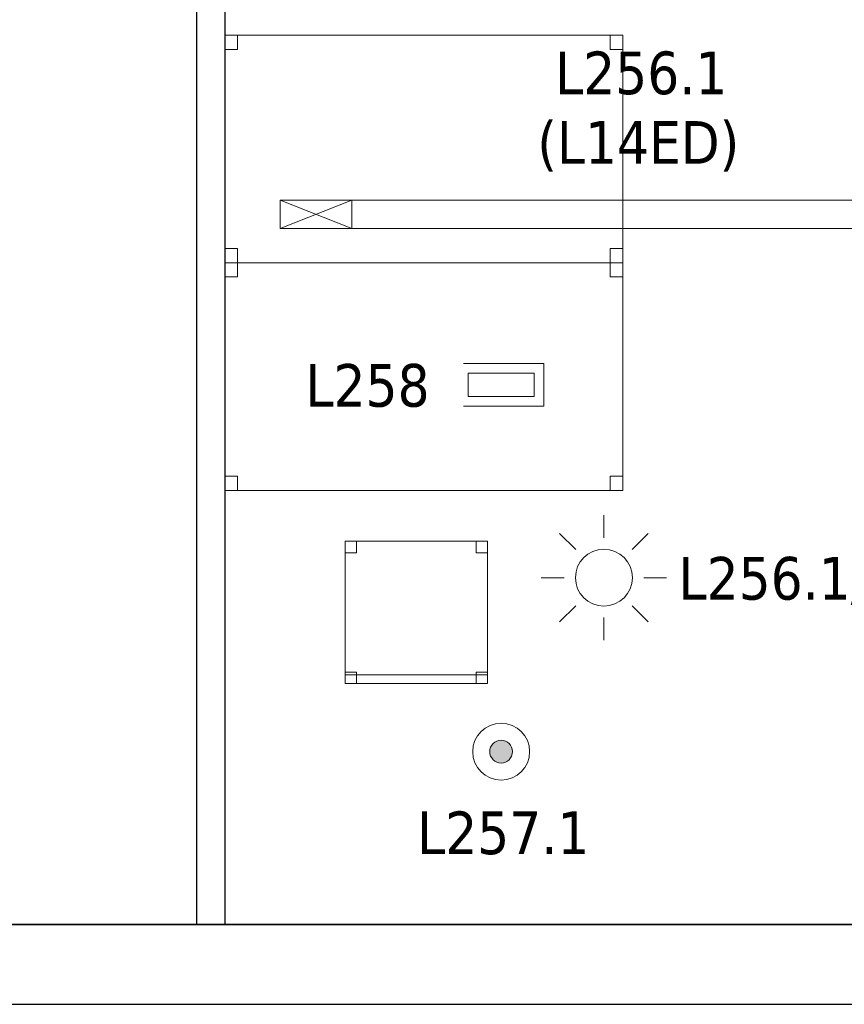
# Model space of a CAD drawing. Header units: metres. Extents: x 397.7 to 427.5, y 12.7 to 28.4.
# Tile 131 of 145: x 417.8 to 420.7, y 12.8 to 16.3. Entities that reach past the tile are written whole.
import ezdxf

# ---------------------------------------------------------------- set-up
doc = ezdxf.new("R2010")
doc.units = ezdxf.units.M
doc.layers.add('01_SUELOS', color=7, linetype='Continuous', lineweight=25, true_color=0x007f00)
for name, color, linetype, lineweight in [('02_MOBILIARIO', 7, 'Continuous', 18), ('A-DETL-____-MBND', 7, 'Continuous', 18), ('A-DETL-GENF-OTLN', 7, 'Continuous', 18), ('A-WALL-____-MCUT', 7, 'Continuous', 25), ('A-WALL-____-OTLN', 7, 'Continuous', 25), ('E-LITE-____-IDEN', 7, 'Continuous', 30), ('E-LITE-EQPM-IDEN', 7, 'Continuous', 30)]:
    doc.layers.add(name, color=color, linetype=linetype, lineweight=lineweight)
doc.styles.add('Tahoma_4', font='tahoma.ttf', dxfattribs={"height": 0.15})

# ---------------------------------------------------------------- blocks, each defined once
blk = doc.blocks.new('Family - Mur P2-152758-05_ENLLUMENAT_P2')
at = {"layer": 'A-WALL-____-MCUT', "color": 253, "true_color": 0xaaaaaa}
for p, q in [((25.4738, 0.28), (0.0555, 0.28)), ((0, 0), (25.4158, 0))]:
    blk.add_line(p, q, dxfattribs=at)
at = {"layer": 'A-WALL-____-OTLN', "color": 253, "true_color": 0xaaaaaa}
for p, q in [((25.4738, 0.28), (0.0555, 0.28)), ((0, 0), (25.4158, 0))]:
    blk.add_line(p, q, dxfattribs=at)
at = {"layer": 'A-WALL-____-OTLN', "color": 253, "lineweight": 18, "true_color": 0xaaaaaa}
blk.add_line((0, 0), (25.4158, 0), dxfattribs=at)
blk = doc.blocks.new('Family - LONDR55-XX_ZZ-ARQ-CAA-M3D-Londres55-152793-05_ENLLUMENAT_P2')
at = {"layer": '01_SUELOS', "color": 9, "true_color": 0xaad4aa}
for p, q in [((0, 0), (25.4191, 0)), ((25.4191, 0), (0, 0))]:
    blk.add_line(p, q, dxfattribs=at)
blk = doc.blocks.new('Family - Evans P2-152835-05_ENLLUMENAT_P2')
at = {"layer": 'A-WALL-____-MCUT', "color": 253, "true_color": 0xaaaaaa}
for p, q in [((4.4949, 0.1), (0, 0.1)), ((4.4949, 0), (4.4949, 0.1)), ((0, 0), (4.4949, 0))]:
    blk.add_line(p, q, dxfattribs=at)
at = {"layer": 'A-WALL-____-OTLN', "color": 253, "true_color": 0xaaaaaa}
for p, q in [((4.4949, 0.1), (0, 0.1)), ((4.4949, 0), (4.4949, 0.1)), ((0, 0), (4.4949, 0))]:
    blk.add_line(p, q, dxfattribs=at)
at = {"layer": 'A-WALL-____-OTLN', "color": 253, "lineweight": 18, "true_color": 0xaaaaaa}
blk.add_line((0, 0), (4.4949, 0), dxfattribs=at)
blk = doc.blocks.new('Family - Taula 140X80_P2-153095-05_ENLLUMENAT_P2')
at = {"layer": 'A-DETL-____-MBND', "color": 253, "true_color": 0xaaaaaa}
for p, q in [((0, 0), (0, 0.8001)), ((0, 0.8001), (1.3973, 0.8001)), ((1.3973, 0.8001), (0, 0.8001)), ((0, 0.8001), (0, 0)), ((0, 0.7501), (0, 0.8001)), ((0, 0.8001), (0.0437, 0.8001)), ((0.0437, 0.8001), (0, 0.8001)), ((0, 0.8001), (0, 0.7501)), ((0.0437, 0.8001), (0.0437, 0.7501)), ((0.0437, 0.7501), (0.0437, 0.8001)), ((1.3536, 0.7501), (1.3536, 0.8001)), ((1.3536, 0.8001), (1.3973, 0.8001)), ((1.3973, 0.8001), (1.3536, 0.8001)), ((1.3536, 0.8001), (1.3536, 0.7501)), ((1.3973, 0.8001), (1.3973, 0.7501)), ((1.3973, 0.7501), (1.3973, 0.8001)), ((1.3973, 0.8001), (1.3973, 0)), ((1.3973, 0), (1.3973, 0.8001)), ((0.0437, 0.7501), (0, 0.7501)), ((0, 0.7501), (0.0437, 0.7501)), ((1.3973, 0.7501), (1.3536, 0.7501)), ((1.3536, 0.7501), (1.3973, 0.7501)), ((0, 0), (0, 0.05)), ((0, 0.05), (0.0437, 0.05)), ((0.0437, 0.05), (0, 0.05)), ((0, 0.05), (0, 0)), ((0.0437, 0.05), (0.0437, 0)), ((0.0437, 0), (0.0437, 0.05)), ((1.3536, 0), (1.3536, 0.05)), ((1.3536, 0.05), (1.3973, 0.05)), ((1.3973, 0.05), (1.3536, 0.05)), ((1.3536, 0.05), (1.3536, 0)), ((1.3973, 0.05), (1.3973, 0)), ((1.3973, 0), (1.3973, 0.05)), ((1.3973, 0), (0, 0)), ((0, 0), (1.3973, 0)), ((0.0437, 0), (0, 0)), ((0, 0), (0.0437, 0)), ((1.3973, 0), (1.3536, 0)), ((1.3536, 0), (1.3973, 0))]:
    blk.add_line(p, q, dxfattribs=at)
blk = doc.blocks.new('Family - Cadira d_Oficina_P2-153198-05_ENLLUMENAT_P2')
at = {"layer": 'A-DETL-____-MBND', "color": 253, "true_color": 0xaaaaaa}
for p, q in [((0, 0.5), (0.5, 0.5)), ((0, 0), (0, 0.5)), ((0.5, 0.5), (0, 0.5)), ((0, 0.5), (0, 0)), ((0, 0.46), (0, 0.5)), ((0, 0.5), (0.04, 0.5)), ((0.04, 0.5), (0, 0.5)), ((0, 0.5), (0, 0.46)), ((0.04, 0.5), (0.04, 0.46)), ((0.04, 0.46), (0.04, 0.5)), ((0.46, 0.46), (0.46, 0.5)), ((0.46, 0.5), (0.5, 0.5)), ((0.5, 0.5), (0.46, 0.5)), ((0.46, 0.5), (0.46, 0.46)), ((0.5, 0.5), (0.5, 0)), ((0.5, 0), (0.5, 0.5)), ((0.5, 0.5), (0.5, 0.46)), ((0.5, 0.46), (0.5, 0.5)), ((0.04, 0.46), (0, 0.46)), ((0, 0.46), (0.04, 0.46)), ((0.5, 0.46), (0.46, 0.46)), ((0.46, 0.46), (0.5, 0.46)), ((0, 0), (0, 0.04)), ((0, 0.04), (0.04, 0.04)), ((0.04, 0.04), (0, 0.04)), ((0, 0.04), (0, 0)), ((0.04, 0.04), (0.04, 0)), ((0.04, 0), (0.04, 0.04)), ((0.46, 0), (0.46, 0.04)), ((0.46, 0.04), (0.5, 0.04)), ((0.5, 0.04), (0.46, 0.04)), ((0.46, 0.04), (0.46, 0)), ((0.5, 0.04), (0.5, 0)), ((0.5, 0), (0.5, 0.04)), ((0, 0), (0, 0.03)), ((0, 0.03), (0.5, 0.03)), ((0.5, 0.03), (0, 0.03)), ((0, 0.03), (0, 0)), ((0, 0), (0.5, 0)), ((0.04, 0), (0, 0)), ((0, 0), (0.04, 0)), ((0.5, 0), (0, 0)), ((0, 0), (0.5, 0)), ((0.5, 0), (0.46, 0)), ((0.5, 0.03), (0.5, 0)), ((0.5, 0), (0.5, 0.03)), ((0.5, 0), (0, 0)), ((0.46, 0), (0.5, 0))]:
    blk.add_line(p, q, dxfattribs=at)
blk = doc.blocks.new('Family - Taula 140X80_P2-153297-05_ENLLUMENAT_P2')
at = {"layer": 'A-DETL-____-MBND', "color": 253, "true_color": 0xaaaaaa}
for p, q in [((0, 0.8001), (0.0437, 0.8001)), ((0, 0.7501), (0, 0.8001)), ((0.0437, 0.8001), (0, 0.8001)), ((0, 0.8001), (0, 0.7501)), ((0, 0.8001), (1.3973, 0.8001)), ((0, 0), (0, 0.8001)), ((1.3973, 0.8001), (0, 0.8001)), ((0, 0.8001), (0, 0)), ((0.0437, 0.8001), (0.0437, 0.7501)), ((0.0437, 0.7501), (0.0437, 0.8001)), ((1.3536, 0.8001), (1.3973, 0.8001)), ((1.3536, 0.7501), (1.3536, 0.8001)), ((1.3973, 0.8001), (1.3536, 0.8001)), ((1.3536, 0.8001), (1.3536, 0.7501)), ((1.3973, 0.8001), (1.3973, 0)), ((1.3973, 0), (1.3973, 0.8001)), ((1.3973, 0.8001), (1.3973, 0.7501)), ((1.3973, 0.7501), (1.3973, 0.8001)), ((0.0437, 0.7501), (0, 0.7501)), ((0, 0.7501), (0.0437, 0.7501)), ((1.3973, 0.7501), (1.3536, 0.7501)), ((1.3536, 0.7501), (1.3973, 0.7501)), ((0, 0.05), (0.0437, 0.05)), ((0, 0), (0, 0.05)), ((0.0437, 0.05), (0, 0.05)), ((0, 0.05), (0, 0)), ((0.0437, 0.05), (0.0437, 0)), ((0.0437, 0), (0.0437, 0.05)), ((1.3536, 0.05), (1.3973, 0.05)), ((1.3536, 0), (1.3536, 0.05)), ((1.3973, 0.05), (1.3536, 0.05)), ((1.3536, 0.05), (1.3536, 0)), ((1.3973, 0.05), (1.3973, 0)), ((1.3973, 0), (1.3973, 0.05)), ((0, 0), (1.3973, 0)), ((0.0437, 0), (0, 0)), ((0, 0), (0.0437, 0)), ((1.3973, 0), (1.3536, 0)), ((1.3536, 0), (1.3973, 0)), ((1.3973, 0), (0, 0))]:
    blk.add_line(p, q, dxfattribs=at)
blk = doc.blocks.new('LONDR55-XX_ZZ-ARQ-CAA-M3D-Londres55_ifc-1-05_ENLLUMENAT_P2')
at = {"layer": '01_SUELOS', "color": 253, "lineweight": 18, "true_color": 0xaaaaaa}
blk.add_blockref('Family - LONDR55-XX_ZZ-ARQ-CAA-M3D-Londres55-152793-05_ENLLUMENAT_P2', (398.2971, 13.1206), dxfattribs=at)
at = {"layer": '02_MOBILIARIO', "color": 253, "lineweight": 18, "true_color": 0xaaaaaa}
for name, p in [('Family - Taula 140X80_P2-153297-05_ENLLUMENAT_P2', (418.4998, 15.4474)), ('Family - Taula 140X80_P2-153095-05_ENLLUMENAT_P2', (418.4998, 14.6474)), ('Family - Cadira d_Oficina_P2-153198-05_ENLLUMENAT_P2', (418.9218, 13.9683))]:
    blk.add_blockref(name, p, dxfattribs=at)
at = {"layer": 'A-WALL-____-OTLN', "color": 253, "lineweight": 18, "true_color": 0xaaaaaa, "rotation": 270}
blk.add_blockref('Family - Evans P2-152835-05_ENLLUMENAT_P2', (418.3999, 17.6155), dxfattribs=at)
at = {"layer": 'A-WALL-____-OTLN', "color": 253, "lineweight": 18, "true_color": 0xaaaaaa}
blk.add_blockref('Family - Mur P2-152758-05_ENLLUMENAT_P2', (398.2417, 12.8406), dxfattribs=at)
blk = doc.blocks.new('ZYR_06_02_05 LLuminària Suspesa - L 14 ED-850681-05_ENLLUMENAT_P2')
at = {"layer": 'A-DETL-GENF-OTLN', "color": 92, "true_color": 0x00c400}
for p, q in [((-1.26, 0.05), (1.26, 0.05)), ((-1.26, -0.05), (-1.26, 0.05)), ((-1.26, -0.05), (-1.008, 0.05)), ((-1.26, 0.05), (-1.008, -0.05)), ((-1.008, 0.05), (-1.008, -0.05)), ((1.008, 0.05), (1.008, -0.05)), ((1.008, -0.05), (1.26, 0.05)), ((1.008, 0.05), (1.26, -0.05)), ((1.26, 0.05), (1.26, -0.05)), ((1.26, -0.05), (-1.26, -0.05))]:
    blk.add_line(p, q, dxfattribs=at)
blk = doc.blocks.new('ZYR_06_02_02 Down Superficie - L 03 D-V2-05_ENLLUMENAT_P2')
at = {"layer": 'A-DETL-GENF-OTLN', "true_color": 0x00c400}
blk.add_hatch(color=92, dxfattribs=at).paths.add_polyline_path([(0, -0.04), (0.0104, -0.0386), (0.02, -0.0346), (0.0283, -0.0283), (0.0346, -0.02), (0.0386, -0.0104), (0.04, 0), (0.0386, 0.0104), (0.0346, 0.02), (0.0283, 0.0283), (0.02, 0.0346), (0.0104, 0.0386), (0, 0.04), (-0.0104, 0.0386), (-0.02, 0.0346), (-0.0283, 0.0283), (-0.0346, 0.02), (-0.0386, 0.0104), (-0.04, 0), (-0.0386, -0.0104), (-0.0346, -0.02), (-0.0283, -0.0283), (-0.02, -0.0346), (-0.0104, -0.0386)])
at = {"layer": 'A-DETL-GENF-OTLN', "color": 92, "true_color": 0x00c400}
for radius in [0.1, 0.04]:
    blk.add_circle((0, 0), radius, dxfattribs=at)
for start, end in [(360, 180), (180, 360)]:
    blk.add_arc((0, 0), 0.04, start, end, dxfattribs=at)
blk = doc.blocks.new('ZYR_06_03 Emer Sostre Rect - 01 Emergencia Superficie 01-829055-05_ENLLUMENAT_P2')
at = {"layer": 'A-DETL-GENF-OTLN', "color": 6, "true_color": 0xff00ff}
for p, q in [((-0.15, 0.075), (0.15, 0.075)), ((-0.15, -0.075), (-0.15, 0.075)), ((0.15, 0.075), (0.15, -0.075)), ((-0.1157, 0.0407), (0.1157, 0.0407)), ((-0.1157, -0.0407), (-0.1157, 0.0407)), ((0.1157, 0.0407), (0.1157, -0.0407)), ((0.1157, -0.0407), (-0.1157, -0.0407)), ((0.15, -0.075), (-0.15, -0.075))]:
    blk.add_line(p, q, dxfattribs=at)
blk = doc.blocks.new('ZYR_06_01 Detector Sostre - 07 Detector Luminic-846090-05_ENLLUMENAT_P2')
at = {"layer": 'A-DETL-GENF-OTLN', "color": 92, "true_color": 0x00c400}
for p, q in [((0, 0.14), (0, 0.22)), ((-0.099, 0.099), (-0.1556, 0.1556)), ((0.099, 0.099), (0.1556, 0.1556)), ((0.14, 0), (0.22, 0)), ((-0.14, 0), (-0.22, 0)), ((-0.099, -0.099), (-0.1556, -0.1556)), ((0.099, -0.099), (0.1556, -0.1556)), ((0, -0.14), (0, -0.22))]:
    blk.add_line(p, q, dxfattribs=at)
blk.add_circle((0, 0), 0.1, dxfattribs=at)

msp = doc.modelspace()

# ---------------------------------------------------------------- block references
at = {"lineweight": 5}
msp.add_blockref('LONDR55-XX_ZZ-ARQ-CAA-M3D-Londres55_ifc-1-05_ENLLUMENAT_P2', (0, 0), dxfattribs=at)
at = {"layer": 'A-DETL-GENF-OTLN', "color": 92, "true_color": 0x00c400, "rotation": 180}
msp.add_blockref('ZYR_06_02_05 LLuminària Suspesa - L 14 ED-850681-05_ENLLUMENAT_P2', (419.9532, 15.618), dxfattribs=at)
at = {"layer": 'A-DETL-GENF-OTLN', "color": 6, "true_color": 0xff00ff}
msp.add_blockref('ZYR_06_03 Emer Sostre Rect - 01 Emergencia Superficie 01-829055-05_ENLLUMENAT_P2', (419.47, 15.0186), dxfattribs=at)
at = {"layer": 'A-DETL-GENF-OTLN', "color": 92, "true_color": 0x00c400}
for name, p in [('ZYR_06_01 Detector Sostre - 07 Detector Luminic-846090-05_ENLLUMENAT_P2', (419.8311, 14.3404)), ('ZYR_06_02_02 Down Superficie - L 03 D-V2-05_ENLLUMENAT_P2', (419.47, 13.7289))]:
    msp.add_blockref(name, p, dxfattribs=at)

# ---------------------------------------------------------------- texts
at = {"layer": 'E-LITE-EQPM-IDEN', "char_height": 0.15, "attachment_point": 1, "style": 'Tahoma_4'}
for s, insert, width in [('L256.1', (419.6598, 16.1901), 0.721519), ('(L14ED)', (419.597, 15.9454), 0.869831), ('L257.1', (419.175, 13.5185), 0.721519)]:
    msp.add_mtext(s, dxfattribs=dict(at, insert=insert, width=width))

# ---------------------------------------------------------------- next in the draw order: texts
at = {"layer": 'E-LITE-____-IDEN', "char_height": 0.15, "attachment_point": 1, "style": 'Tahoma_4', "bg_fill": 3, "box_fill_scale": 1.25, "bg_fill_color": 256, "bg_fill_true_color": 13158600, "bg_fill_transparency": 0}
for s, insert, width in [('L258', (418.7824, 15.0916), 0.517088), ('L256.1/L257.1', (420.0934, 14.4134), 1.535232)]:
    msp.add_mtext(s, dxfattribs=dict(at, insert=insert, width=width))

doc.saveas('drawing.dxf')
